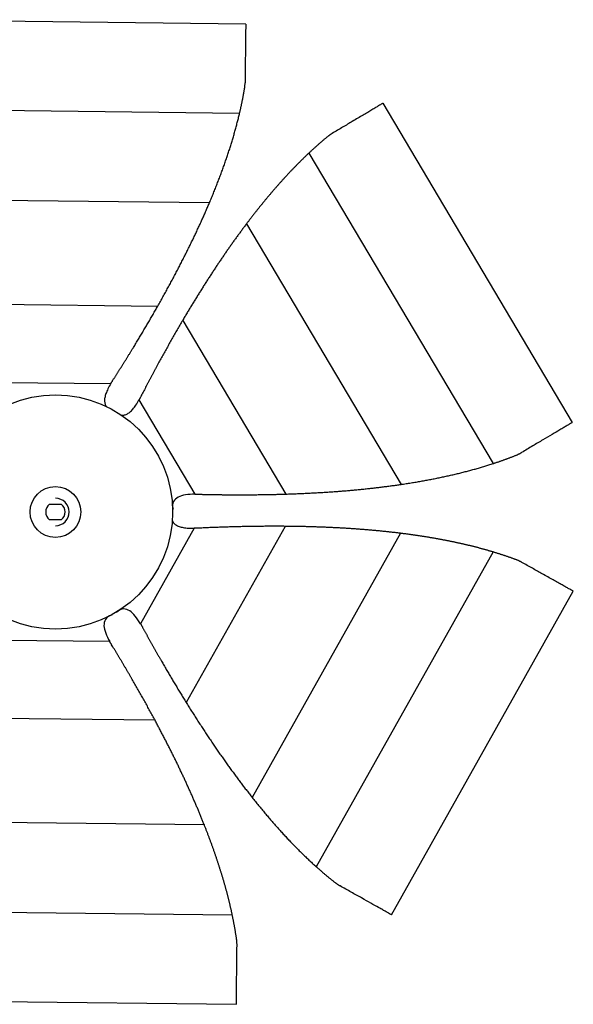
# Paper-space layout '_Superior' of a CAD drawing. Header units: millimetres. Extents: x -205 to 325, y -192 to 312.
# Tile 2 of 2: x 42 to 325, y -192 to 312. Entities that reach past the tile are written whole.
import ezdxf

# ---------------------------------------------------------------- set-up
doc = ezdxf.new("R2010")
doc.units = ezdxf.units.MM

psp = doc.layouts.new('_Superior')

# ---------------------------------------------------------------- linework, layer by layer
at = {"color": 7, "linetype": 'Continuous', "lineweight": 25}
for p, q in [((157.4, 309.85), (-32.59, 312.07)), ((324.59, 105.85), (227.68, 269.28)), ((-30.54, 266.41), (154.28, 264.25)), ((189.75, 243.77), (284.02, 84.8)), ((-16.21, 220.26), (138.88, 218.44)), ((157.78, 207.53), (236.89, 74.13)), ((9.02, 166.66), (112.41, 165.45)), ((125.12, 158.11), (177.86, 69.18)), ((32.19, 126.38), (88.3, 125.72)), ((102.76, 117.37), (131.39, 69.1)), ((57, 64), (63, 64)), ((119.98, 61.38), (120.21, 61.38)), ((63, 56), (57, 56)), ((131.07, 51.65), (103.58, 2.73)), ((177.53, 52.66), (126.88, -37.48)), ((236.66, 49.09), (160.68, -86.13)), ((284.03, 39.52), (193.49, -121.61)), ((232, -146.22), (325.08, 19.42)), ((88.91, 7.16), (88.8, 7.36)), ((91.19, 8.74), (91.3, 8.54)), ((87.81, -6.38), (31.7, -5.72)), ((110.98, -46.66), (7.59, -45.45)), ((136.21, -100.26), (-18.88, -98.44)), ((150.54, -146.41), (-34.28, -144.25)), ((-37.4, -189.85), (152.59, -192.07))]:
    psp.add_line(p, q, dxfattribs=at)
for radius in [60, 13]:
    psp.add_circle((60, 60), radius, dxfattribs=at)
for radius, start, end in [(7, 270, 90), (5, 126.8699, 233.1301), (5, 306.8699, 53.1301)]:
    psp.add_arc((60, 60), radius, start, end, dxfattribs=at)
for points, knots in [([(157.4, 309.81), (157.4, 309.8), (157.4, 309.78), (157.39, 309.23), (157.38, 308.23), (157.36, 306.75), (157.34, 304.78), (157.31, 301.91), (157.26, 297.88), (157.19, 292.43), (157.12, 286.36), (157.07, 281.89), (157.05, 279.66)], [0, 0, 0, 0, 0.056761, 0.133877, 0.212121, 0.295801, 0.379768, 0.464931, 0.599271, 0.734088, 0.867509, 1, 1, 1, 1]), ([(156.77, 276.6), (156.8, 276.75), (156.84, 277.04), (156.9, 277.47), (156.95, 277.91), (156.99, 278.35), (157.02, 278.78), (157.04, 279.22), (157.04, 279.52), (157.05, 279.66)], [0, 0, 0, 0, 0.141614, 0.283531, 0.425817, 0.568539, 0.711766, 0.855563, 1, 1, 1, 1]), ([(154.28, 264.25), (154.33, 264.47), (154.43, 264.91), (154.59, 265.57), (154.74, 266.23), (154.88, 266.89), (155.03, 267.54), (155.17, 268.2), (155.31, 268.85), (155.44, 269.5), (155.58, 270.15), (155.71, 270.8), (155.84, 271.45), (155.96, 272.1), (156.09, 272.74), (156.21, 273.39), (156.33, 274.03), (156.44, 274.68), (156.56, 275.32), (156.67, 275.96), (156.74, 276.39), (156.77, 276.6)], [0, 0, 0, 0, 0.053143, 0.10617, 0.159085, 0.211893, 0.264602, 0.317222, 0.369764, 0.42224, 0.474664, 0.527054, 0.579424, 0.631795, 0.684186, 0.736619, 0.789114, 0.841692, 0.894363, 0.94713, 1, 1, 1, 1]), ([(227.64, 269.25), (227.63, 269.25), (227.62, 269.24), (227.17, 268.97), (226.43, 268.53), (225.38, 267.91), (223.95, 267.06), (222.08, 265.95), (219.91, 264.67), (217.48, 263.23), (214.83, 261.66), (211.41, 259.63), (207.1, 257.07), (203.5, 254.94), (201.71, 253.88)], [0, 0, 0, 0, 0.0565365, 0.133836, 0.2013465, 0.2689185, 0.3504175, 0.4321069, 0.5147988, 0.5937386, 0.6725566, 0.7519244, 0.8761703, 1, 1, 1, 1]), ([(138.88, 218.44), (139.05, 218.85), (139.39, 219.65), (139.9, 220.87), (140.4, 222.07), (140.89, 223.28), (141.37, 224.47), (141.85, 225.67), (142.33, 226.86), (142.79, 228.05), (143.25, 229.23), (143.7, 230.41), (144.15, 231.59), (144.59, 232.76), (145.03, 233.93), (145.45, 235.1), (145.87, 236.26), (146.29, 237.42), (146.7, 238.57), (147.1, 239.72), (147.49, 240.87), (147.88, 242.02), (148.26, 243.16), (148.64, 244.3), (149.01, 245.43), (149.37, 246.56), (149.72, 247.69), (150.07, 248.81), (150.42, 249.93), (150.75, 251.05), (151.08, 252.17), (151.4, 253.28), (151.72, 254.39), (152.03, 255.49), (152.34, 256.6), (152.63, 257.7), (152.92, 258.8), (153.21, 259.89), (153.49, 260.99), (153.76, 262.08), (154.02, 263.16), (154.19, 263.89), (154.28, 264.25)], [0, 0, 0, 0, 0.02872, 0.057219, 0.085498, 0.113558, 0.141401, 0.169026, 0.196436, 0.223632, 0.250616, 0.27739, 0.303956, 0.330316, 0.356472, 0.382427, 0.408185, 0.433747, 0.459117, 0.484299, 0.509295, 0.534109, 0.558745, 0.583206, 0.607496, 0.631619, 0.655581, 0.679386, 0.70304, 0.726548, 0.749917, 0.773152, 0.79626, 0.81925, 0.842129, 0.864906, 0.887591, 0.910194, 0.932725, 0.955195, 0.977616, 1, 1, 1, 1]), ([(199.2, 252.11), (199.03, 251.97), (198.69, 251.7), (198.19, 251.28), (197.69, 250.86), (197.19, 250.44), (196.7, 250.01), (196.2, 249.59), (195.7, 249.16), (195.2, 248.72), (194.71, 248.29), (194.21, 247.85), (193.71, 247.41), (193.22, 246.96), (192.72, 246.52), (192.22, 246.07), (191.73, 245.61), (191.23, 245.16), (190.74, 244.7), (190.24, 244.24), (189.91, 243.93), (189.75, 243.77)], [0, 0, 0, 0, 0.05287, 0.105637, 0.158308, 0.210886, 0.263381, 0.315814, 0.368205, 0.420576, 0.472946, 0.525336, 0.57776, 0.630236, 0.682778, 0.735398, 0.788107, 0.840915, 0.89383, 0.946857, 1, 1, 1, 1]), ([(201.71, 253.88), (201.58, 253.8), (201.33, 253.65), (200.96, 253.41), (200.6, 253.17), (200.24, 252.92), (199.89, 252.66), (199.54, 252.39), (199.31, 252.2), (199.2, 252.11)], [0, 0, 0, 0, 0.1444366, 0.2882342, 0.4314605, 0.574183, 0.7164692, 0.858386, 1, 1, 1, 1]), ([(189.75, 243.77), (189.58, 243.62), (189.25, 243.31), (188.76, 242.84), (188.27, 242.38), (187.78, 241.9), (187.29, 241.43), (186.8, 240.95), (186.31, 240.47), (185.82, 239.99), (185.34, 239.51), (184.85, 239.02), (184.36, 238.53), (183.87, 238.04), (183.39, 237.55), (182.9, 237.05), (182.41, 236.55), (181.93, 236.05), (181.44, 235.55), (180.96, 235.04), (180.47, 234.53), (179.99, 234.02), (179.5, 233.5), (179.02, 232.98), (178.53, 232.46), (178.05, 231.94), (177.56, 231.42), (177.08, 230.89), (176.59, 230.36), (176.11, 229.82), (175.63, 229.29), (175.14, 228.75), (174.66, 228.21), (174.18, 227.66), (173.69, 227.12), (173.21, 226.57), (172.73, 226.01), (172.24, 225.46), (171.76, 224.9), (171.28, 224.34), (170.8, 223.78), (170.31, 223.21), (169.83, 222.64), (169.35, 222.07), (168.87, 221.5), (168.38, 220.92), (167.9, 220.34), (167.42, 219.76), (166.94, 219.17), (166.45, 218.59), (165.97, 217.99), (165.49, 217.4), (165.01, 216.81), (164.53, 216.21), (164.04, 215.61), (163.56, 215), (163.08, 214.39), (162.6, 213.78), (162.12, 213.17), (161.63, 212.56), (161.15, 211.94), (160.67, 211.32), (160.19, 210.69), (159.7, 210.07), (159.22, 209.44), (158.74, 208.81), (158.26, 208.17), (157.94, 207.75), (157.78, 207.53)], [0, 0, 0, 0, 0.0135621, 0.0271362, 0.040725, 0.0543312, 0.0679573, 0.0816059, 0.0952793, 0.10898, 0.1227104, 0.1364726, 0.150269, 0.1641016, 0.1779724, 0.1918835, 0.2058367, 0.2198338, 0.2338766, 0.2479667, 0.2621056, 0.2762948, 0.2905356, 0.3048292, 0.3191771, 0.3335805, 0.3480405, 0.3625584, 0.3771353, 0.3917722, 0.4064702, 0.4212302, 0.4360533, 0.4509403, 0.4658921, 0.4809094, 0.4959931, 0.5111439, 0.5263625, 0.5416498, 0.5570064, 0.5724332, 0.5879308, 0.6034999, 0.6191411, 0.6348552, 0.6506426, 0.6665042, 0.6824403, 0.6984516, 0.7145386, 0.7307018, 0.7469417, 0.7632588, 0.7796535, 0.7961261, 0.8126772, 0.829307, 0.8460159, 0.8628043, 0.8796723, 0.8966204, 0.9136487, 0.9307574, 0.9479467, 0.9652168, 0.9825679, 1, 1, 1, 1]), ([(112.41, 165.45), (112.85, 166.23), (113.73, 167.79), (115.03, 170.12), (116.32, 172.45), (117.58, 174.76), (118.83, 177.05), (120.05, 179.34), (121.26, 181.61), (122.45, 183.87), (123.62, 186.12), (124.77, 188.36), (125.9, 190.59), (127.02, 192.8), (128.11, 195), (129.19, 197.19), (130.24, 199.37), (131.28, 201.54), (132.29, 203.69), (133.29, 205.83), (134.27, 207.96), (135.23, 210.08), (136.17, 212.19), (137.09, 214.28), (138, 216.37), (138.59, 217.75), (138.88, 218.44)], [0, 0, 0, 0, 0.045252, 0.090187, 0.134805, 0.179108, 0.223095, 0.266768, 0.310126, 0.353172, 0.395906, 0.438328, 0.480439, 0.522241, 0.563733, 0.604917, 0.645794, 0.686364, 0.726628, 0.766588, 0.806244, 0.845597, 0.884648, 0.923398, 0.961848, 1, 1, 1, 1]), ([(157.78, 207.53), (157.4, 207.04), (156.65, 206.04), (155.54, 204.54), (154.42, 203.02), (153.3, 201.49), (152.17, 199.94), (151.05, 198.37), (149.93, 196.79), (148.81, 195.19), (147.69, 193.58), (146.56, 191.95), (145.44, 190.31), (144.31, 188.65), (143.19, 186.98), (142.06, 185.29), (140.94, 183.59), (139.81, 181.87), (138.68, 180.13), (137.56, 178.38), (136.43, 176.62), (135.3, 174.83), (134.17, 173.04), (133.04, 171.22), (131.91, 169.4), (130.78, 167.55), (129.65, 165.7), (128.52, 163.82), (127.39, 161.93), (126.25, 160.03), (125.5, 158.75), (125.12, 158.11)], [0, 0, 0, 0, 0.031553, 0.06331, 0.095272, 0.127439, 0.159814, 0.192394, 0.225183, 0.258179, 0.291384, 0.324797, 0.358421, 0.392254, 0.426298, 0.460553, 0.495019, 0.529697, 0.564588, 0.599691, 0.635008, 0.670538, 0.706283, 0.742242, 0.778417, 0.814806, 0.851412, 0.888234, 0.925272, 0.962527, 1, 1, 1, 1]), ([(89.26, 127.27), (89.38, 127.45), (89.62, 127.82), (89.97, 128.38), (90.33, 128.93), (90.68, 129.49), (91.04, 130.05), (91.4, 130.61), (91.76, 131.18), (92.12, 131.75), (92.48, 132.32), (92.85, 132.89), (93.21, 133.47), (93.58, 134.04), (93.94, 134.62), (94.31, 135.21), (94.67, 135.79), (95.04, 136.38), (95.41, 136.97), (95.78, 137.56), (96.15, 138.16), (96.53, 138.76), (96.9, 139.36), (97.27, 139.96), (97.65, 140.57), (98.02, 141.18), (98.4, 141.79), (98.78, 142.4), (99.16, 143.02), (99.54, 143.64), (100.22, 144.75), (101.2, 146.36), (102.47, 148.46), (103.73, 150.56), (104.99, 152.67), (106.24, 154.79), (107.48, 156.91), (108.72, 159.03), (109.96, 161.17), (111.19, 163.31), (112, 164.74), (112.41, 165.45)], [0, 0, 0, 0, 0.014255, 0.028548, 0.042883, 0.057264, 0.071692, 0.086172, 0.100705, 0.115294, 0.129943, 0.144653, 0.159426, 0.174266, 0.189173, 0.204151, 0.219199, 0.234322, 0.249518, 0.264791, 0.28014, 0.295568, 0.311076, 0.326664, 0.342334, 0.358087, 0.373924, 0.389846, 0.405854, 0.421949, 0.438131, 0.492686, 0.547563, 0.602784, 0.658365, 0.714322, 0.770664, 0.827401, 0.884536, 0.94207, 1, 1, 1, 1]), ([(125.12, 158.11), (124.89, 157.72), (124.43, 156.93), (123.73, 155.74), (123.04, 154.55), (122.35, 153.36), (121.67, 152.17), (120.99, 150.99), (120.31, 149.8), (119.63, 148.61), (118.96, 147.41), (118.28, 146.22), (117.62, 145.03), (116.95, 143.84), (116.28, 142.65), (115.62, 141.45), (114.96, 140.26), (114.3, 139.06), (113.65, 137.86), (112.97, 136.63), (112.28, 135.35), (111.57, 134.04), (110.87, 132.73), (110.17, 131.44), (109.48, 130.15), (108.8, 128.87), (108.13, 127.61), (107.47, 126.35), (106.81, 125.1), (106.16, 123.86), (105.52, 122.63), (104.88, 121.4), (104.25, 120.19), (103.83, 119.38), (103.63, 118.98)], [0, 0, 0, 0, 0.0322839, 0.0644455, 0.096484, 0.128399, 0.1601904, 0.1918582, 0.2234031, 0.2548258, 0.2861273, 0.3173092, 0.3483732, 0.3793214, 0.4101562, 0.4408804, 0.4714969, 0.5020093, 0.5324212, 0.562736, 0.59609, 0.6290735, 0.6616943, 0.6939614, 0.7258847, 0.7574748, 0.788743, 0.8197018, 0.8503667, 0.8807557, 0.9108897, 0.9407915, 0.9704861, 1, 1, 1, 1]), ([(88.3, 125.72), (88.38, 125.85), (88.53, 126.1), (88.77, 126.49), (89.01, 126.88), (89.18, 127.14), (89.26, 127.27)], [0, 0, 0, 0, 0.2432068, 0.4909213, 0.743175, 1, 1, 1, 1]), ([(88.3, 125.72), (87.8, 124.83), (86.86, 123.19), (85.83, 120.77), (85.22, 118.64), (85.05, 116.74), (85.38, 115.14), (85.87, 114.12), (86.3, 113.78), (86.35, 113.74)], [0, 0, 0, 0, 0.236583, 0.43842, 0.60823, 0.750579, 0.87314, 0.987638, 1, 1, 1, 1]), ([(93.54, 109.63), (94.03, 109.59), (95.05, 109.49), (96.62, 110.08), (98.17, 111.15), (99.72, 112.75), (101.29, 114.86), (102.25, 116.49), (102.76, 117.37)], [0, 0, 0, 0, 0.114514, 0.238808, 0.383169, 0.55538, 0.760072, 1, 1, 1, 1]), ([(103.63, 118.98), (103.56, 118.84), (103.41, 118.56), (103.2, 118.16), (102.98, 117.76), (102.84, 117.5), (102.76, 117.37)], [0, 0, 0, 0, 0.256825, 0.509079, 0.756793, 1, 1, 1, 1]), ([(324.56, 105.83), (324.55, 105.82), (324.53, 105.81), (324.06, 105.53), (323.2, 105.02), (321.92, 104.27), (320.23, 103.26), (317.76, 101.8), (314.3, 99.75), (309.61, 96.97), (304.39, 93.87), (300.54, 91.59), (298.63, 90.45)], [0, 0, 0, 0, 0.056761, 0.133877, 0.212121, 0.295801, 0.379768, 0.464931, 0.599271, 0.734088, 0.867509, 1, 1, 1, 1]), ([(284.02, 84.8), (284.24, 84.87), (284.67, 85.01), (285.31, 85.22), (285.95, 85.44), (286.59, 85.65), (287.22, 85.87), (287.86, 86.09), (288.49, 86.31), (289.11, 86.54), (289.74, 86.76), (290.36, 86.99), (290.98, 87.21), (291.6, 87.44), (292.22, 87.67), (292.83, 87.9), (293.44, 88.14), (294.05, 88.37), (294.66, 88.61), (295.27, 88.85), (295.67, 89.01), (295.87, 89.09)], [0, 0, 0, 0, 0.0531434, 0.1061703, 0.1590848, 0.211893, 0.2646023, 0.3172222, 0.3697638, 0.4222398, 0.4746644, 0.5270535, 0.5794243, 0.6317954, 0.6841865, 0.7366186, 0.7891138, 0.8416925, 0.8943629, 0.9471301, 1, 1, 1, 1]), ([(295.87, 89.09), (296.01, 89.15), (296.28, 89.26), (296.68, 89.44), (297.08, 89.62), (297.47, 89.82), (297.86, 90.02), (298.25, 90.23), (298.5, 90.38), (298.62, 90.45)], [0, 0, 0, 0, 0.141614, 0.283531, 0.425817, 0.568539, 0.711766, 0.855563, 1, 1, 1, 1]), ([(236.89, 74.13), (237.32, 74.19), (238.19, 74.32), (239.49, 74.52), (240.78, 74.72), (242.06, 74.93), (243.34, 75.13), (244.61, 75.35), (245.87, 75.56), (247.13, 75.78), (248.38, 76.01), (249.62, 76.23), (250.86, 76.46), (252.09, 76.7), (253.31, 76.93), (254.53, 77.18), (255.74, 77.42), (256.95, 77.67), (258.15, 77.92), (259.34, 78.18), (260.52, 78.44), (261.7, 78.7), (262.88, 78.97), (264.04, 79.24), (265.2, 79.51), (266.36, 79.79), (267.51, 80.08), (268.65, 80.36), (269.79, 80.65), (270.92, 80.95), (272.04, 81.25), (273.16, 81.55), (274.27, 81.85), (275.38, 82.16), (276.48, 82.48), (277.57, 82.8), (278.66, 83.12), (279.74, 83.45), (280.82, 83.78), (281.89, 84.11), (282.96, 84.45), (283.67, 84.68), (284.02, 84.8)], [0, 0, 0, 0, 0.02872, 0.057219, 0.085498, 0.113558, 0.141401, 0.169026, 0.196436, 0.223632, 0.250616, 0.27739, 0.303956, 0.330316, 0.356472, 0.382427, 0.408185, 0.433747, 0.459117, 0.484299, 0.509295, 0.534109, 0.558745, 0.583206, 0.607496, 0.631619, 0.655581, 0.679386, 0.70304, 0.726548, 0.749917, 0.773152, 0.79626, 0.81925, 0.842129, 0.864906, 0.887591, 0.910194, 0.932725, 0.955195, 0.977616, 1, 1, 1, 1]), ([(177.86, 69.18), (178.76, 69.21), (180.55, 69.27), (183.22, 69.37), (185.87, 69.48), (188.5, 69.6), (191.11, 69.73), (193.7, 69.87), (196.27, 70.02), (198.82, 70.18), (201.35, 70.35), (203.86, 70.53), (206.35, 70.72), (208.82, 70.92), (211.27, 71.13), (213.7, 71.36), (216.11, 71.59), (218.5, 71.83), (220.86, 72.08), (223.21, 72.34), (225.54, 72.61), (227.85, 72.9), (230.14, 73.19), (232.41, 73.49), (234.66, 73.8), (236.15, 74.02), (236.89, 74.13)], [0, 0, 0, 0, 0.045252, 0.090187, 0.134805, 0.179108, 0.223095, 0.266768, 0.310126, 0.353172, 0.395906, 0.438328, 0.480439, 0.522241, 0.563733, 0.604917, 0.645794, 0.686364, 0.726628, 0.766588, 0.806244, 0.845597, 0.884648, 0.923398, 0.961848, 1, 1, 1, 1]), ([(131.39, 69.11), (129.66, 69.09), (128.06, 68.98), (125.17, 68.5), (123.9, 68.13), (121.77, 67.05), (120.93, 66.33), (119.92, 64.37), (119.75, 63.13), (120.21, 61.38)], [0, 0, 0, 0, 0.25, 0.25, 0.5, 0.5, 0.75, 0.75, 1, 1, 1, 1]), ([(131.39, 69.1), (131.54, 69.1), (131.83, 69.11), (132.29, 69.11), (132.75, 69.1), (133.06, 69.09), (133.21, 69.09)], [0, 0, 0, 0, 0.2432068, 0.4909213, 0.743175, 1, 1, 1, 1]), ([(133.21, 69.09), (133.43, 69.08), (133.87, 69.07), (134.53, 69.06), (135.19, 69.04), (135.85, 69.03), (136.51, 69.01), (137.18, 69), (137.85, 68.99), (138.52, 68.97), (139.2, 68.96), (139.88, 68.95), (140.56, 68.94), (141.24, 68.93), (141.93, 68.92), (142.61, 68.91), (143.3, 68.9), (144, 68.89), (144.69, 68.88), (145.39, 68.87), (146.1, 68.87), (146.8, 68.86), (147.51, 68.85), (148.22, 68.85), (148.93, 68.84), (149.65, 68.84), (150.37, 68.83), (151.09, 68.83), (151.81, 68.83), (152.54, 68.83), (153.84, 68.82), (155.72, 68.82), (158.18, 68.83), (160.63, 68.85), (163.08, 68.87), (165.54, 68.9), (168, 68.94), (170.46, 68.99), (172.93, 69.04), (175.4, 69.11), (177.04, 69.16), (177.86, 69.18)], [0, 0, 0, 0, 0.014255, 0.028548, 0.042883, 0.057264, 0.071692, 0.086172, 0.100705, 0.115294, 0.129943, 0.144653, 0.159426, 0.174266, 0.189173, 0.204151, 0.219199, 0.234322, 0.249518, 0.264791, 0.28014, 0.295568, 0.311076, 0.326664, 0.342334, 0.358087, 0.373924, 0.389846, 0.405854, 0.421949, 0.438131, 0.492686, 0.547563, 0.602784, 0.658365, 0.714322, 0.770664, 0.827401, 0.884536, 0.94207, 1, 1, 1, 1]), ([(119.7, 56.06), (119.71, 55.97), (119.79, 55.38), (120.44, 54.41), (121.66, 53.32), (123.39, 52.52), (125.54, 51.98), (128.16, 51.67), (130.05, 51.66), (131.07, 51.65)], [0, 0, 0, 0, 0.020917, 0.134423, 0.255923, 0.397038, 0.565377, 0.765466, 1, 1, 1, 1]), ([(132.89, 51.71), (132.73, 51.7), (132.42, 51.68), (131.96, 51.67), (131.51, 51.66), (131.21, 51.65), (131.07, 51.65)], [0, 0, 0, 0, 0.256825, 0.5090787, 0.7567932, 1, 1, 1, 1]), ([(177.53, 52.66), (177.07, 52.66), (176.15, 52.67), (174.78, 52.68), (173.4, 52.68), (172.03, 52.68), (170.66, 52.68), (169.29, 52.68), (167.92, 52.67), (166.55, 52.66), (165.18, 52.65), (163.81, 52.64), (162.45, 52.62), (161.08, 52.6), (159.72, 52.58), (158.35, 52.56), (156.99, 52.53), (155.62, 52.5), (154.26, 52.47), (152.85, 52.44), (151.39, 52.4), (149.9, 52.36), (148.42, 52.31), (146.95, 52.27), (145.49, 52.22), (144.05, 52.17), (142.61, 52.12), (141.19, 52.07), (139.78, 52.01), (138.38, 51.95), (136.99, 51.89), (135.62, 51.83), (134.25, 51.77), (133.34, 51.73), (132.89, 51.71)], [0, 0, 0, 0, 0.032284, 0.064445, 0.096484, 0.128399, 0.16019, 0.191858, 0.223403, 0.254826, 0.286127, 0.317309, 0.348373, 0.379321, 0.410156, 0.44088, 0.471497, 0.502009, 0.532421, 0.562736, 0.59609, 0.629073, 0.661694, 0.693961, 0.725885, 0.757475, 0.788743, 0.819702, 0.850367, 0.880756, 0.91089, 0.940791, 0.970486, 1, 1, 1, 1]), ([(236.66, 49.09), (236.04, 49.17), (234.81, 49.32), (232.94, 49.53), (231.07, 49.74), (229.18, 49.95), (227.28, 50.14), (225.36, 50.33), (223.43, 50.51), (221.49, 50.69), (219.53, 50.85), (217.56, 51.01), (215.57, 51.16), (213.57, 51.31), (211.56, 51.45), (209.54, 51.58), (207.5, 51.7), (205.45, 51.81), (203.38, 51.92), (201.3, 52.02), (199.21, 52.12), (197.1, 52.2), (194.98, 52.28), (192.84, 52.36), (190.7, 52.42), (188.54, 52.48), (186.36, 52.53), (184.17, 52.57), (181.97, 52.61), (179.75, 52.64), (178.27, 52.65), (177.53, 52.66)], [0, 0, 0, 0, 0.031553, 0.06331, 0.095272, 0.127439, 0.159814, 0.192394, 0.225183, 0.258179, 0.291384, 0.324797, 0.358421, 0.392254, 0.426298, 0.460553, 0.495019, 0.529697, 0.564588, 0.599691, 0.635008, 0.670538, 0.706283, 0.742242, 0.778417, 0.814806, 0.851412, 0.888234, 0.925272, 0.962527, 1, 1, 1, 1]), ([(284.03, 39.52), (283.81, 39.59), (283.38, 39.72), (282.73, 39.91), (282.08, 40.1), (281.42, 40.29), (280.77, 40.48), (280.11, 40.66), (279.45, 40.85), (278.79, 41.03), (278.13, 41.21), (277.46, 41.39), (276.8, 41.57), (276.13, 41.74), (275.45, 41.92), (274.78, 42.09), (274.11, 42.26), (273.43, 42.43), (272.75, 42.6), (272.07, 42.77), (271.38, 42.93), (270.7, 43.1), (270.01, 43.26), (269.32, 43.42), (268.62, 43.58), (267.93, 43.74), (267.23, 43.9), (266.53, 44.05), (265.83, 44.2), (265.13, 44.36), (264.42, 44.51), (263.71, 44.66), (263, 44.8), (262.29, 44.95), (261.57, 45.1), (260.86, 45.24), (260.14, 45.38), (259.41, 45.52), (258.69, 45.66), (257.96, 45.8), (257.23, 45.94), (256.5, 46.07), (255.77, 46.2), (255.03, 46.34), (254.29, 46.47), (253.55, 46.6), (252.81, 46.72), (252.06, 46.85), (251.32, 46.98), (250.57, 47.1), (249.81, 47.22), (249.06, 47.34), (248.3, 47.46), (247.54, 47.58), (246.78, 47.7), (246.02, 47.81), (245.25, 47.93), (244.48, 48.04), (243.71, 48.15), (242.93, 48.26), (242.16, 48.37), (241.38, 48.48), (240.6, 48.58), (239.81, 48.69), (239.03, 48.79), (238.24, 48.89), (237.45, 48.99), (236.92, 49.06), (236.66, 49.09)], [0, 0, 0, 0, 0.013562, 0.027136, 0.040725, 0.054331, 0.067957, 0.081606, 0.095279, 0.10898, 0.12271, 0.136473, 0.150269, 0.164102, 0.177972, 0.191883, 0.205837, 0.219834, 0.233877, 0.247967, 0.262106, 0.276295, 0.290536, 0.304829, 0.319177, 0.333581, 0.348041, 0.362558, 0.377135, 0.391772, 0.40647, 0.42123, 0.436053, 0.45094, 0.465892, 0.480909, 0.495993, 0.511144, 0.526363, 0.54165, 0.557006, 0.572433, 0.587931, 0.6035, 0.619141, 0.634855, 0.650643, 0.666504, 0.68244, 0.698452, 0.714539, 0.730702, 0.746942, 0.763259, 0.779653, 0.796126, 0.812677, 0.829307, 0.846016, 0.862804, 0.879672, 0.89662, 0.913649, 0.930757, 0.947947, 0.965217, 0.982568, 1, 1, 1, 1]), ([(295.97, 35.51), (295.77, 35.58), (295.36, 35.73), (294.75, 35.96), (294.14, 36.18), (293.52, 36.4), (292.9, 36.62), (292.29, 36.84), (291.66, 37.06), (291.04, 37.27), (290.42, 37.48), (289.79, 37.69), (289.16, 37.9), (288.52, 38.11), (287.89, 38.32), (287.25, 38.52), (286.61, 38.73), (285.97, 38.93), (285.32, 39.13), (284.67, 39.33), (284.24, 39.46), (284.03, 39.52)], [0, 0, 0, 0, 0.05287, 0.105637, 0.158308, 0.210886, 0.263381, 0.315814, 0.368205, 0.420576, 0.472946, 0.525336, 0.57776, 0.630236, 0.682778, 0.735398, 0.788107, 0.840915, 0.89383, 0.946857, 1, 1, 1, 1]), ([(298.76, 34.21), (298.63, 34.28), (298.37, 34.43), (297.98, 34.63), (297.59, 34.82), (297.19, 35.01), (296.79, 35.18), (296.38, 35.35), (296.11, 35.46), (295.97, 35.51)], [0, 0, 0, 0, 0.144437, 0.288234, 0.431461, 0.574183, 0.716469, 0.858386, 1, 1, 1, 1]), ([(325.04, 19.45), (325.03, 19.45), (325.01, 19.46), (324.56, 19.72), (323.81, 20.14), (322.75, 20.73), (321.3, 21.55), (319.4, 22.61), (317.2, 23.85), (314.74, 25.23), (312.06, 26.74), (308.59, 28.69), (304.21, 31.15), (300.57, 33.19), (298.76, 34.21)], [0, 0, 0, 0, 0.0565365, 0.133836, 0.2013465, 0.2689185, 0.3504175, 0.4321069, 0.5147988, 0.5937386, 0.6725566, 0.7519244, 0.8761703, 1, 1, 1, 1]), ([(103.58, 2.73), (102.7, 4.21), (101.8, 5.55), (99.95, 7.81), (98.99, 8.73), (96.99, 10.03), (95.95, 10.39), (93.75, 10.3), (92.58, 9.82), (91.3, 8.54)], [0, 0, 0, 0, 0.25, 0.25, 0.5, 0.5, 0.75, 0.75, 1, 1, 1, 1]), ([(88.91, 7.16), (87.17, 6.69), (86.17, 5.92), (84.99, 4.07), (84.79, 2.98), (84.91, 0.6), (85.23, -0.69), (86.25, -3.43), (86.96, -4.87), (87.81, -6.38)], [0, 0, 0, 0, 0.25, 0.25, 0.5, 0.5, 0.75, 0.75, 1, 1, 1, 1]), ([(103.58, 2.73), (103.65, 2.6), (103.8, 2.34), (104.03, 1.95), (104.25, 1.55), (104.4, 1.28), (104.48, 1.14)], [0, 0, 0, 0, 0.243207, 0.490921, 0.743175, 1, 1, 1, 1]), ([(104.48, 1.14), (104.58, 0.95), (104.79, 0.57), (105.11, -0.01), (105.42, -0.59), (105.74, -1.17), (106.06, -1.76), (106.39, -2.34), (106.71, -2.93), (107.03, -3.52), (107.36, -4.11), (107.69, -4.7), (108.02, -5.29), (108.35, -5.89), (108.69, -6.49), (109.02, -7.09), (109.36, -7.7), (109.7, -8.3), (110.04, -8.91), (110.38, -9.52), (110.73, -10.13), (111.07, -10.74), (111.42, -11.36), (111.77, -11.98), (112.12, -12.6), (112.48, -13.22), (112.83, -13.84), (113.19, -14.47), (113.55, -15.1), (113.91, -15.73), (114.56, -16.86), (115.5, -18.49), (116.74, -20.61), (117.98, -22.72), (119.22, -24.84), (120.48, -26.95), (121.74, -29.06), (123.01, -31.17), (124.29, -33.28), (125.58, -35.38), (126.45, -36.78), (126.88, -37.48)], [0, 0, 0, 0, 0.014255, 0.028548, 0.042883, 0.057264, 0.071692, 0.086172, 0.100705, 0.115294, 0.129943, 0.144653, 0.159426, 0.174266, 0.189173, 0.204151, 0.219199, 0.234322, 0.249518, 0.264791, 0.28014, 0.295568, 0.311076, 0.326664, 0.342334, 0.358087, 0.373924, 0.389846, 0.405854, 0.421949, 0.438131, 0.492686, 0.547563, 0.602784, 0.658365, 0.714322, 0.770664, 0.827401, 0.884536, 0.94207, 1, 1, 1, 1]), ([(88.73, -7.95), (88.65, -7.81), (88.49, -7.55), (88.26, -7.15), (88.03, -6.76), (87.88, -6.5), (87.81, -6.38)], [0, 0, 0, 0, 0.256825, 0.509079, 0.756793, 1, 1, 1, 1]), ([(110.98, -46.66), (110.76, -46.26), (110.33, -45.45), (109.68, -44.24), (109.02, -43.03), (108.36, -41.83), (107.7, -40.62), (107.04, -39.42), (106.38, -38.22), (105.72, -37.03), (105.05, -35.83), (104.38, -34.64), (103.71, -33.45), (103.04, -32.26), (102.37, -31.07), (101.69, -29.88), (101.01, -28.7), (100.33, -27.51), (99.65, -26.33), (98.95, -25.11), (98.22, -23.85), (97.47, -22.56), (96.72, -21.28), (95.97, -20.02), (95.23, -18.76), (94.5, -17.52), (93.76, -16.28), (93.03, -15.06), (92.31, -13.85), (91.59, -12.65), (90.87, -11.46), (90.15, -10.28), (89.44, -9.11), (88.97, -8.33), (88.73, -7.95)], [0, 0, 0, 0, 0.032284, 0.064445, 0.096484, 0.128399, 0.16019, 0.191858, 0.223403, 0.254826, 0.286127, 0.317309, 0.348373, 0.379321, 0.410156, 0.44088, 0.471497, 0.502009, 0.532421, 0.562736, 0.59609, 0.629073, 0.661694, 0.693961, 0.725885, 0.757475, 0.788743, 0.819702, 0.850367, 0.880756, 0.91089, 0.940791, 0.970486, 1, 1, 1, 1]), ([(126.88, -37.48), (127.35, -38.24), (128.3, -39.76), (129.72, -42.02), (131.14, -44.26), (132.56, -46.48), (133.98, -48.68), (135.4, -50.85), (136.81, -53), (138.22, -55.13), (139.64, -57.24), (141.05, -59.32), (142.46, -61.38), (143.87, -63.42), (145.28, -65.43), (146.68, -67.43), (148.09, -69.4), (149.49, -71.35), (150.89, -73.27), (152.29, -75.18), (153.69, -77.06), (155.09, -78.92), (156.49, -80.75), (157.89, -82.57), (159.28, -84.36), (160.21, -85.54), (160.68, -86.13)], [0, 0, 0, 0, 0.045252, 0.090187, 0.134805, 0.179108, 0.223095, 0.266768, 0.310126, 0.353172, 0.395906, 0.438328, 0.480439, 0.522241, 0.563733, 0.604917, 0.645794, 0.686364, 0.726628, 0.766588, 0.806244, 0.845597, 0.884648, 0.923398, 0.961848, 1, 1, 1, 1]), ([(136.21, -100.26), (135.98, -99.68), (135.52, -98.52), (134.82, -96.78), (134.1, -95.04), (133.37, -93.28), (132.63, -91.52), (131.88, -89.75), (131.11, -87.97), (130.33, -86.18), (129.54, -84.38), (128.73, -82.57), (127.92, -80.76), (127.08, -78.94), (126.24, -77.11), (125.38, -75.27), (124.51, -73.42), (123.63, -71.56), (122.73, -69.7), (121.83, -67.82), (120.9, -65.94), (119.97, -64.05), (119.02, -62.15), (118.06, -60.24), (117.09, -58.33), (116.1, -56.4), (115.1, -54.47), (114.09, -52.53), (113.07, -50.58), (112.03, -48.62), (111.33, -47.32), (110.98, -46.66)], [0, 0, 0, 0, 0.031553, 0.06331, 0.095272, 0.127439, 0.159814, 0.192394, 0.225183, 0.258179, 0.291384, 0.324797, 0.358421, 0.392254, 0.426298, 0.460553, 0.495019, 0.529697, 0.564588, 0.599691, 0.635008, 0.670538, 0.706283, 0.742242, 0.778417, 0.814806, 0.851412, 0.888234, 0.925272, 0.962527, 1, 1, 1, 1]), ([(160.68, -86.13), (160.95, -86.47), (161.5, -87.16), (162.32, -88.18), (163.14, -89.2), (163.96, -90.21), (164.78, -91.21), (165.59, -92.2), (166.41, -93.19), (167.23, -94.17), (168.05, -95.14), (168.87, -96.1), (169.69, -97.06), (170.5, -98.01), (171.32, -98.95), (172.14, -99.88), (172.96, -100.81), (173.78, -101.73), (174.59, -102.64), (175.41, -103.54), (176.23, -104.44), (177.05, -105.33), (177.87, -106.21), (178.68, -107.09), (179.5, -107.95), (180.32, -108.82), (181.14, -109.67), (181.96, -110.51), (182.78, -111.35), (183.6, -112.18), (184.42, -113.01), (185.24, -113.83), (186.06, -114.64), (186.88, -115.44), (187.7, -116.23), (188.53, -117.02), (189.35, -117.8), (190.18, -118.58), (191, -119.35), (191.83, -120.11), (192.66, -120.86), (193.21, -121.36), (193.49, -121.61)], [0, 0, 0, 0, 0.02872, 0.057219, 0.085498, 0.113558, 0.141401, 0.169026, 0.196436, 0.223632, 0.250616, 0.27739, 0.303956, 0.330316, 0.356472, 0.382427, 0.408185, 0.433747, 0.459117, 0.484299, 0.509295, 0.534109, 0.558745, 0.583206, 0.607496, 0.631619, 0.655581, 0.679386, 0.70304, 0.726548, 0.749917, 0.773152, 0.79626, 0.81925, 0.842129, 0.864906, 0.887591, 0.910194, 0.932725, 0.955195, 0.977616, 1, 1, 1, 1]), ([(150.54, -146.41), (150.49, -146.19), (150.4, -145.75), (150.25, -145.08), (150.11, -144.42), (149.96, -143.76), (149.81, -143.09), (149.66, -142.43), (149.5, -141.76), (149.35, -141.09), (149.19, -140.42), (149.03, -139.75), (148.86, -139.08), (148.7, -138.41), (148.53, -137.74), (148.36, -137.06), (148.18, -136.39), (148.01, -135.71), (147.83, -135.04), (147.65, -134.36), (147.46, -133.68), (147.28, -133), (147.09, -132.31), (146.9, -131.63), (146.71, -130.95), (146.51, -130.26), (146.32, -129.57), (146.12, -128.89), (145.92, -128.2), (145.71, -127.51), (145.51, -126.81), (145.3, -126.12), (145.09, -125.43), (144.87, -124.73), (144.66, -124.03), (144.44, -123.34), (144.22, -122.64), (143.99, -121.93), (143.77, -121.23), (143.54, -120.53), (143.31, -119.82), (143.08, -119.12), (142.84, -118.41), (142.61, -117.7), (142.37, -116.99), (142.13, -116.28), (141.88, -115.56), (141.64, -114.85), (141.39, -114.13), (141.14, -113.41), (140.88, -112.7), (140.63, -111.98), (140.37, -111.25), (140.11, -110.53), (139.84, -109.81), (139.58, -109.08), (139.31, -108.35), (139.04, -107.62), (138.77, -106.89), (138.49, -106.16), (138.22, -105.43), (137.94, -104.69), (137.65, -103.96), (137.37, -103.22), (137.08, -102.48), (136.8, -101.74), (136.5, -101), (136.31, -100.5), (136.21, -100.26)], [0, 0, 0, 0, 0.013562, 0.027136, 0.040725, 0.054331, 0.067957, 0.081606, 0.095279, 0.10898, 0.12271, 0.136473, 0.150269, 0.164102, 0.177972, 0.191883, 0.205837, 0.219834, 0.233877, 0.247967, 0.262106, 0.276295, 0.290536, 0.304829, 0.319177, 0.333581, 0.348041, 0.362558, 0.377135, 0.391772, 0.40647, 0.42123, 0.436053, 0.45094, 0.465892, 0.480909, 0.495993, 0.511144, 0.526363, 0.54165, 0.557006, 0.572433, 0.587931, 0.6035, 0.619141, 0.634855, 0.650643, 0.666504, 0.68244, 0.698452, 0.714539, 0.730702, 0.746942, 0.763259, 0.779653, 0.796126, 0.812677, 0.829307, 0.846016, 0.862804, 0.879672, 0.89662, 0.913649, 0.930757, 0.947947, 0.965217, 0.982568, 1, 1, 1, 1]), ([(193.49, -121.61), (193.66, -121.76), (193.99, -122.06), (194.5, -122.51), (195, -122.96), (195.51, -123.4), (196.02, -123.84), (196.52, -124.28), (197.03, -124.72), (197.54, -125.15), (198.05, -125.58), (198.55, -126.01), (199.06, -126.43), (199.57, -126.85), (200.07, -127.27), (200.58, -127.69), (201.09, -128.1), (201.6, -128.51), (202.11, -128.92), (202.62, -129.32), (202.96, -129.59), (203.13, -129.72)], [0, 0, 0, 0, 0.053143, 0.10617, 0.159085, 0.211893, 0.264602, 0.317222, 0.369764, 0.42224, 0.474664, 0.527054, 0.579424, 0.631795, 0.684186, 0.736619, 0.789114, 0.841692, 0.894363, 0.94713, 1, 1, 1, 1]), ([(203.13, -129.72), (203.24, -129.81), (203.48, -129.99), (203.83, -130.25), (204.19, -130.5), (204.56, -130.75), (204.93, -130.98), (205.3, -131.21), (205.56, -131.36), (205.68, -131.43)], [0, 0, 0, 0, 0.141614, 0.283531, 0.425817, 0.568539, 0.711766, 0.855563, 1, 1, 1, 1]), ([(231.97, -146.2), (231.96, -146.19), (231.94, -146.18), (231.46, -145.92), (230.59, -145.42), (229.3, -144.7), (227.58, -143.73), (225.08, -142.33), (221.57, -140.36), (216.82, -137.69), (211.52, -134.71), (207.63, -132.52), (205.68, -131.43)], [0, 0, 0, 0, 0.056761, 0.133877, 0.212121, 0.295801, 0.379768, 0.464931, 0.599271, 0.734088, 0.867509, 1, 1, 1, 1]), ([(152.74, -158.81), (152.71, -158.6), (152.65, -158.17), (152.55, -157.53), (152.45, -156.88), (152.35, -156.24), (152.25, -155.59), (152.14, -154.94), (152.04, -154.29), (151.92, -153.64), (151.81, -152.99), (151.69, -152.34), (151.58, -151.69), (151.45, -151.03), (151.33, -150.38), (151.21, -149.72), (151.08, -149.06), (150.95, -148.4), (150.81, -147.74), (150.68, -147.07), (150.58, -146.63), (150.54, -146.41)], [0, 0, 0, 0, 0.0528699, 0.1056371, 0.1583075, 0.2108862, 0.2633814, 0.3158135, 0.3682046, 0.4205757, 0.4729465, 0.5253356, 0.5777602, 0.6302362, 0.6827778, 0.7353977, 0.788107, 0.8409152, 0.8938297, 0.9468566, 1, 1, 1, 1]), ([(152.94, -161.88), (152.94, -161.73), (152.94, -161.44), (152.93, -161), (152.92, -160.56), (152.89, -160.13), (152.85, -159.69), (152.8, -159.25), (152.76, -158.96), (152.74, -158.81)], [0, 0, 0, 0, 0.1444366, 0.2882342, 0.4314605, 0.574183, 0.7164692, 0.858386, 1, 1, 1, 1]), ([(152.59, -192.03), (152.59, -192.02), (152.59, -192), (152.6, -191.47), (152.61, -190.62), (152.62, -189.4), (152.64, -187.74), (152.66, -185.56), (152.69, -183.03), (152.73, -180.21), (152.76, -177.14), (152.81, -173.15), (152.87, -168.14), (152.92, -163.97), (152.94, -161.88)], [0, 0, 0, 0, 0.056536, 0.133836, 0.201347, 0.268919, 0.350417, 0.432107, 0.514799, 0.593739, 0.672557, 0.751924, 0.87617, 1, 1, 1, 1])]:
    psp.add_open_spline(points, degree=3, knots=knots, dxfattribs=at)

doc.saveas('drawing.dxf')
